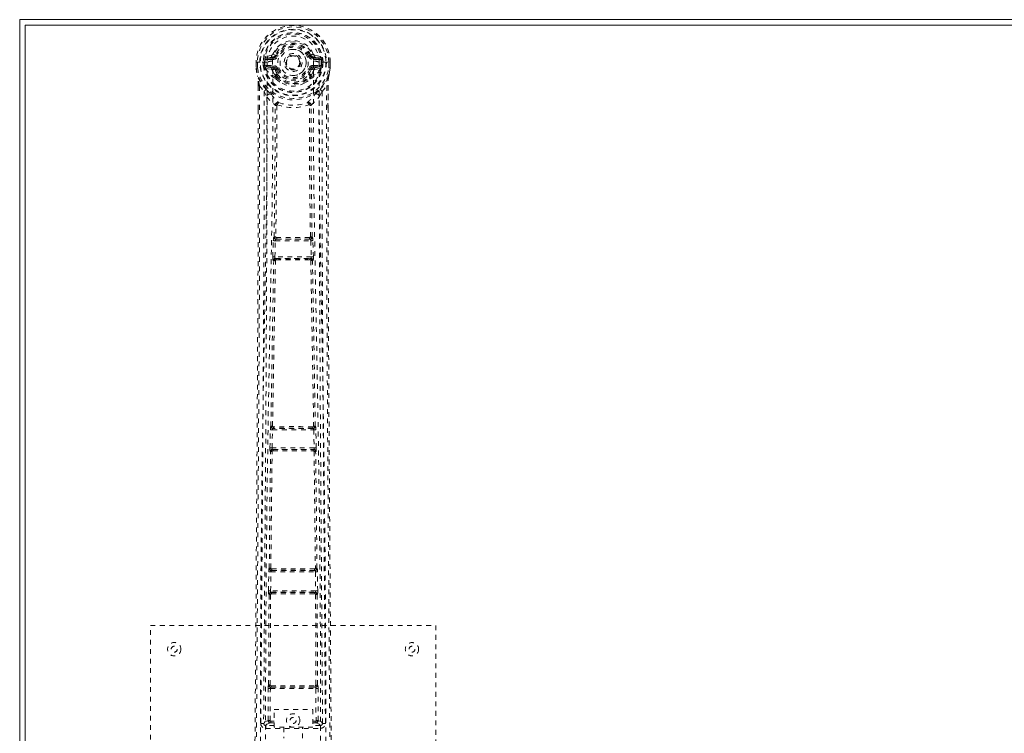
# Model space of a CAD drawing. Header units: inches. Extents: x 9.4 to 56.9, y 16.1 to 39.6.
# Tile 2 of 4: x 9.4 to 30.1, y 24.5 to 39.6. Entities that reach past the tile are written whole.
import ezdxf

# ---------------------------------------------------------------- set-up
doc = ezdxf.new("R2010")
doc.units = ezdxf.units.IN
doc.header["$MEASUREMENT"] = 0
doc.linetypes.add('SLD-Dashed', pattern=[0.075, 0.05, -0.025])
doc.linetypes.add('SLD-Solid', pattern=[0])

msp = doc.modelspace()

# ---------------------------------------------------------------- linework, layer by layer
at = {"color": 7, "linetype": 'SLD-Solid', "lineweight": 15}
for p, q in [((9.424, 16.062), (9.424, 39.562)), ((9.424, 39.562), (56.924, 39.562)), ((9.542, 39.443), (9.542, 16.18)), ((56.806, 39.443), (9.542, 39.443)), ((9.542, 16.18), (9.542, 39.443)), ((9.542, 39.443), (56.806, 39.443))]:
    msp.add_line(p, q, dxfattribs=at)
at = {"color": 7, "linetype": 'SLD-Dashed', "lineweight": 0}
for p, q in [((14.717, 38.811), (14.598, 38.788)), ((14.629, 38.752), (14.745, 38.772)), ((14.629, 38.752), (14.629, 38.722)), ((14.745, 38.752), (14.629, 38.752)), ((14.745, 38.772), (14.745, 38.752)), ((14.745, 38.722), (14.745, 38.752)), ((14.805, 38.815), (14.75, 38.838)), ((14.805, 38.815), (14.827, 38.806)), ((15.521, 38.806), (15.543, 38.815)), ((15.603, 38.772), (15.719, 38.752)), ((15.603, 38.772), (15.603, 38.752)), ((15.719, 38.752), (15.603, 38.752)), ((15.603, 38.722), (15.603, 38.752)), ((15.749, 38.788), (15.63, 38.811)), ((15.719, 38.722), (15.719, 38.752)), ((14.394, 38.666), (14.395, 38.549)), ((14.398, 38.666), (14.394, 38.666)), ((14.394, 38.666), (14.395, 38.549)), ((14.394, 38.666), (14.424, 38.665)), ((14.395, 38.549), (14.395, 38.544)), ((14.425, 38.549), (14.395, 38.549)), ((14.451, 38.666), (14.398, 38.666)), ((14.424, 38.665), (14.425, 38.549)), ((14.474, 38.666), (14.451, 38.666)), ((14.477, 38.666), (14.474, 38.666)), ((14.625, 38.666), (14.477, 38.666)), ((14.546, 38.593), (14.545, 38.665)), ((14.575, 38.594), (14.546, 38.592)), ((14.546, 38.592), (14.546, 38.593)), ((14.58, 38.665), (14.575, 38.665)), ((14.575, 38.665), (14.575, 38.594)), ((14.576, 38.593), (14.581, 38.574)), ((14.581, 38.589), (14.58, 38.665)), ((14.581, 38.574), (14.581, 38.589)), ((14.587, 38.551), (14.59, 38.547)), ((14.6, 38.537), (14.59, 38.547)), ((14.6, 38.537), (14.716, 38.515)), ((14.616, 38.6), (14.616, 38.57)), ((14.616, 38.6), (14.745, 38.6)), ((14.745, 38.545), (14.616, 38.57)), ((14.616, 38.57), (14.745, 38.57)), ((14.745, 38.722), (14.629, 38.722)), ((14.745, 38.6), (14.745, 38.57)), ((14.745, 38.545), (14.745, 38.57)), ((15.719, 38.722), (15.603, 38.722)), ((15.603, 38.6), (15.603, 38.57)), ((15.603, 38.6), (15.732, 38.6)), ((15.732, 38.57), (15.603, 38.545)), ((15.603, 38.545), (15.603, 38.57)), ((15.603, 38.57), (15.732, 38.57)), ((15.632, 38.515), (15.748, 38.537)), ((15.87, 38.666), (15.722, 38.666)), ((15.732, 38.57), (15.732, 38.6)), ((15.758, 38.547), (15.748, 38.537)), ((15.748, 38.537), (15.748, 38.537)), ((15.748, 38.537), (15.748, 38.536)), ((15.758, 38.547), (15.761, 38.551)), ((15.772, 38.593), (15.766, 38.574)), ((15.766, 38.574), (15.767, 38.589)), ((15.767, 38.665), (15.773, 38.665)), ((15.767, 38.589), (15.767, 38.665)), ((15.772, 38.594), (15.773, 38.665)), ((15.802, 38.592), (15.772, 38.594)), ((15.802, 38.665), (15.802, 38.593)), ((15.802, 38.593), (15.802, 38.592)), ((15.873, 38.666), (15.87, 38.666)), ((15.896, 38.666), (15.873, 38.666)), ((15.949, 38.666), (15.896, 38.666)), ((15.923, 38.549), (15.924, 38.665)), ((15.923, 38.549), (15.953, 38.549)), ((15.953, 38.666), (15.949, 38.666)), ((15.953, 38.666), (15.953, 38.549)), ((15.953, 38.549), (15.954, 38.666)), ((15.953, 38.544), (15.953, 38.549)), ((14.796, 38.358), (14.796, 38.387)), ((14.827, 38.515), (14.8, 38.504)), ((14.814, 38.313), (14.802, 38.331)), ((14.819, 38.391), (14.819, 38.362)), ((15.548, 38.504), (15.521, 38.515)), ((15.528, 38.362), (15.529, 38.391)), ((15.546, 38.331), (15.534, 38.313)), ((15.552, 38.358), (15.552, 38.387)), ((14.438, 38.168), (14.437, 37.676)), ((14.467, 38.167), (14.563, 38.052)), ((15.784, 38.052), (15.88, 38.167)), ((15.91, 38.168), (15.91, 37.702)), ((14.563, 38.052), (14.623, 37.94)), ((15.725, 37.94), (15.784, 38.052)), ((14.795, 37.763), (14.795, 37.763)), ((14.832, 37.76), (14.832, 37.76)), ((15.515, 37.76), (15.515, 37.76)), ((15.553, 37.763), (15.553, 37.763)), ((14.746, 34.569), (14.757, 34.911)), ((14.757, 34.911), (14.759, 34.939)), ((14.774, 34.987), (14.77, 34.986)), ((14.791, 34.568), (14.801, 34.91)), ((14.801, 34.91), (15.546, 34.91)), ((14.815, 34.94), (14.819, 34.941)), ((15.533, 34.94), (14.815, 34.94)), ((15.529, 34.941), (15.533, 34.94)), ((15.546, 34.91), (15.557, 34.568)), ((15.577, 34.986), (15.573, 34.987)), ((15.591, 34.911), (15.589, 34.939)), ((15.601, 34.569), (15.591, 34.911)), ((14.766, 34.49), (14.754, 34.494)), ((15.557, 34.568), (14.791, 34.568)), ((14.811, 34.533), (14.799, 34.538)), ((14.799, 34.538), (15.549, 34.538)), ((15.549, 34.538), (15.537, 34.533)), ((15.581, 34.49), (15.593, 34.494)), ((14.687, 30.549), (14.695, 30.93)), ((14.695, 30.93), (14.696, 30.958)), ((14.707, 31.006), (14.705, 31.005)), ((14.732, 30.548), (14.74, 30.929)), ((14.74, 30.929), (15.608, 30.929)), ((14.75, 30.959), (14.752, 30.96)), ((15.598, 30.959), (14.75, 30.959)), ((15.596, 30.96), (15.598, 30.959)), ((15.608, 30.929), (15.616, 30.548)), ((15.643, 31.005), (15.64, 31.006)), ((15.652, 30.93), (15.651, 30.958)), ((15.661, 30.549), (15.652, 30.93)), ((14.693, 30.474), (14.7, 30.471)), ((15.616, 30.548), (14.732, 30.548)), ((14.744, 30.515), (14.738, 30.518)), ((14.738, 30.518), (15.61, 30.518)), ((14.75, 30.486), (14.75, 30.486)), ((15.598, 30.486), (15.598, 30.486)), ((15.61, 30.518), (15.603, 30.515)), ((15.648, 30.471), (15.654, 30.474)), ((14.661, 27.939), (14.662, 27.966)), ((14.672, 28.014), (14.67, 28.013)), ((14.715, 27.968), (14.717, 27.969)), ((15.633, 27.968), (14.715, 27.968)), ((15.631, 27.969), (15.633, 27.968)), ((15.678, 28.013), (15.675, 28.014)), ((15.686, 27.939), (15.685, 27.966)), ((14.657, 27.54), (14.661, 27.939)), ((14.701, 27.539), (14.706, 27.938)), ((14.706, 27.938), (15.642, 27.938)), ((15.642, 27.938), (15.646, 27.539)), ((15.691, 27.54), (15.686, 27.939)), ((14.659, 25.557), (14.668, 27.463)), ((14.663, 27.465), (14.668, 27.463)), ((14.692, 25.558), (14.701, 27.464)), ((15.646, 27.539), (14.701, 27.539)), ((14.713, 27.507), (14.708, 27.509)), ((14.708, 27.509), (15.64, 27.509)), ((14.718, 27.477), (14.718, 27.477)), ((15.63, 27.477), (15.63, 27.477)), ((15.64, 27.509), (15.635, 27.507)), ((15.647, 27.464), (15.655, 25.558)), ((15.68, 27.463), (15.684, 27.465)), ((15.688, 25.557), (15.68, 27.463)), ((12.174, 18.812), (12.174, 26.812)), ((12.174, 26.812), (18.174, 26.812)), ((18.174, 26.812), (18.174, 18.812)), ((14.647, 24.808), (14.65, 25.482)), ((14.659, 25.557), (14.658, 25.557)), ((14.692, 24.808), (14.695, 25.482)), ((14.695, 25.482), (15.653, 25.482)), ((14.702, 25.512), (14.704, 25.512)), ((14.702, 25.512), (15.645, 25.512)), ((15.644, 25.512), (15.645, 25.512)), ((15.653, 25.482), (15.656, 24.808)), ((15.689, 25.557), (15.688, 25.557)), ((15.701, 24.808), (15.698, 25.482)), ((14.777, 24.669), (14.777, 25.041)), ((14.777, 25.041), (15.589, 25.041)), ((15.589, 25.041), (15.589, 24.669)), ((14.555, 24.755), (14.555, 24.753)), ((14.555, 24.753), (14.555, 24.744)), ((14.599, 24.706), (14.599, 24.646)), ((14.777, 24.706), (14.599, 24.706)), ((14.599, 24.646), (15.748, 24.646)), ((14.707, 24.794), (14.707, 24.764)), ((14.707, 24.794), (14.777, 24.794)), ((14.707, 24.764), (14.777, 24.764)), ((15.589, 24.669), (14.777, 24.669)), ((14.979, 24.669), (14.979, 24.437)), ((15.369, 24.437), (15.369, 24.669)), ((15.589, 24.794), (15.641, 24.794)), ((15.589, 24.764), (15.641, 24.764)), ((15.748, 24.706), (15.589, 24.706)), ((15.641, 24.794), (15.641, 24.764)), ((15.701, 24.808), (15.656, 24.808)), ((15.748, 24.646), (15.748, 24.706)), ((15.792, 24.744), (15.793, 24.753)), ((15.793, 24.753), (15.793, 24.755))]:
    msp.add_line(p, q, dxfattribs=at)
at = {"color": 7, "linetype": 'SLD-Dashed', "lineweight": 0, "flags": 128}
for points in [[(14.743, 38.69), (14.749, 38.769), (14.772, 38.845), (14.812, 38.915), (14.867, 38.976), (14.933, 39.026), (15.008, 39.063), (15.09, 39.085), (15.174, 39.093), (15.258, 39.085), (15.339, 39.063), (15.414, 39.026), (15.481, 38.976), (15.535, 38.915), (15.575, 38.845), (15.599, 38.769), (15.604, 38.69)], [(14.629, 38.722), (14.605, 38.726), (14.586, 38.739)], [(14.855, 38.795), (14.849, 38.797), (14.844, 38.799), (14.84, 38.801), (14.836, 38.803), (14.832, 38.804), (14.83, 38.805), (14.828, 38.806), (14.827, 38.806)], [(15.493, 38.795), (15.498, 38.797), (15.503, 38.799), (15.508, 38.801), (15.512, 38.803), (15.516, 38.804), (15.518, 38.805), (15.52, 38.806), (15.521, 38.806)], [(15.762, 38.739), (15.742, 38.726), (15.719, 38.722)], [(14.394, 38.666), (14.394, 38.666), (14.394, 38.666)], [(14.395, 38.549), (14.408, 38.455), (14.423, 38.381)], [(14.395, 38.544), (14.396, 38.545), (14.398, 38.545), (14.401, 38.545), (14.405, 38.546), (14.409, 38.546), (14.414, 38.547), (14.419, 38.548), (14.425, 38.549)], [(14.395, 38.549), (14.395, 38.549), (14.395, 38.549)], [(14.395, 38.544), (14.407, 38.457), (14.425, 38.37)], [(14.486, 23.764), (14.487, 25.859), (14.498, 27.953), (14.52, 30.046), (14.553, 32.136), (14.577, 33.448), (14.6, 34.758), (14.62, 36.064), (14.63, 37.367), (14.626, 38.666)], [(14.576, 38.593), (14.575, 38.594), (14.575, 38.594)], [(14.581, 38.589), (14.597, 38.597), (14.616, 38.6)], [(14.595, 23.819), (14.596, 25.686), (14.605, 27.552), (14.624, 29.416), (14.652, 31.279), (14.679, 32.768), (14.708, 34.254), (14.734, 35.737), (14.749, 37.216), (14.743, 38.69)], [(14.743, 38.493), (14.73, 38.51), (14.716, 38.515)], [(14.855, 38.527), (14.849, 38.524), (14.844, 38.522), (14.84, 38.52), (14.836, 38.519), (14.832, 38.517), (14.83, 38.516), (14.828, 38.515), (14.827, 38.515)], [(15.493, 38.527), (15.498, 38.524), (15.503, 38.522), (15.508, 38.52), (15.512, 38.519), (15.516, 38.517), (15.518, 38.516), (15.52, 38.515), (15.521, 38.515)], [(15.605, 38.69), (15.599, 37.216), (15.614, 35.737), (15.639, 34.254), (15.668, 32.768), (15.696, 31.279), (15.724, 29.416), (15.743, 27.552), (15.752, 25.686), (15.753, 23.819)], [(15.605, 38.493), (15.618, 38.51), (15.632, 38.515)], [(15.862, 23.764), (15.861, 25.859), (15.849, 27.953), (15.827, 30.046), (15.795, 32.136), (15.771, 33.448), (15.747, 34.758), (15.728, 36.064), (15.717, 37.367), (15.722, 38.666)], [(15.732, 38.6), (15.75, 38.597), (15.767, 38.589)], [(15.772, 38.594), (15.772, 38.594), (15.772, 38.593)], [(15.773, 38.665), (15.776, 38.665), (15.783, 38.665), (15.792, 38.665), (15.802, 38.666)], [(15.922, 38.37), (15.939, 38.447), (15.953, 38.544)], [(15.953, 38.544), (15.952, 38.545), (15.95, 38.545), (15.947, 38.545), (15.943, 38.546), (15.939, 38.546), (15.934, 38.547), (15.929, 38.548), (15.923, 38.549)], [(15.953, 38.549), (15.94, 38.455), (15.924, 38.381)], [(15.953, 38.666), (15.954, 38.666), (15.953, 38.666)], [(15.953, 38.549), (15.953, 38.549), (15.953, 38.549)], [(14.423, 38.381), (14.424, 38.375), (14.425, 38.37)], [(14.606, 38.092), (14.505, 38.215), (14.425, 38.37)], [(14.796, 38.387), (14.768, 38.434), (14.743, 38.493)], [(14.814, 38.313), (14.89, 38.251), (14.942, 38.223)], [(15.405, 38.223), (15.458, 38.251), (15.534, 38.313)], [(15.499, 38.405), (15.524, 38.449), (15.548, 38.504)], [(15.552, 38.387), (15.579, 38.434), (15.605, 38.493)], [(15.742, 38.092), (15.843, 38.215), (15.922, 38.37)], [(15.922, 38.37), (15.924, 38.375), (15.924, 38.381)], [(14.467, 38.167), (14.469, 37.472), (14.47, 36.745), (14.47, 35.983), (14.468, 35.189), (14.466, 34.405), (14.464, 33.735), (14.461, 33.102), (14.457, 32.429), (14.453, 31.715), (14.452, 31.519), (14.451, 31.321), (14.449, 31.12), (14.448, 30.917), (14.447, 30.802), (14.446, 30.556), (14.444, 30.287), (14.441, 29.856), (14.438, 29.375), (14.434, 28.844), (14.43, 28.263), (14.427, 27.873), (14.424, 27.463), (14.421, 27.058), (14.418, 26.676), (14.416, 26.308), (14.411, 25.688), (14.407, 25.114), (14.403, 24.587), (14.4, 24.105), (14.397, 23.67)], [(14.438, 38.168), (14.437, 38.167), (14.438, 38.167), (14.441, 38.167), (14.444, 38.167), (14.449, 38.167), (14.454, 38.167), (14.46, 38.167), (14.467, 38.167)], [(14.439, 38.167), (14.44, 37.887), (14.441, 37.676)], [(15.88, 38.167), (15.878, 37.317), (15.878, 36.428), (15.879, 35.498), (15.881, 34.533), (15.884, 33.742), (15.887, 33.111), (15.89, 32.437), (15.895, 31.72), (15.896, 31.524), (15.897, 31.324), (15.898, 31.122), (15.9, 30.917), (15.9, 30.799), (15.902, 30.55), (15.904, 30.278), (15.907, 29.844), (15.91, 29.363), (15.914, 28.833), (15.918, 28.255), (15.921, 27.868), (15.924, 27.462), (15.927, 27.014), (15.93, 26.571), (15.933, 26.155), (15.937, 25.665), (15.94, 25.22), (15.943, 24.82), (15.945, 24.465), (15.947, 24.155), (15.949, 23.89), (15.951, 23.669)], [(15.88, 38.167), (15.887, 38.167), (15.894, 38.167), (15.899, 38.167), (15.903, 38.167), (15.907, 38.167), (15.909, 38.167), (15.91, 38.167), (15.91, 38.168)], [(15.907, 37.701), (15.908, 37.885), (15.909, 38.167)], [(14.563, 38.052), (14.565, 36.824), (14.563, 35.593), (14.558, 34.349), (14.552, 33.088), (14.545, 31.874), (14.537, 30.66), (14.536, 30.488), (14.535, 30.31), (14.533, 30.128), (14.532, 29.941), (14.531, 29.749), (14.53, 29.623), (14.528, 29.408), (14.526, 29.166), (14.524, 28.896), (14.522, 28.576), (14.52, 28.226), (14.517, 27.843), (14.514, 27.486), (14.512, 27.167), (14.51, 26.905), (14.508, 26.676), (14.507, 26.481), (14.506, 26.391), (14.505, 26.256), (14.504, 26.123), (14.503, 25.992), (14.502, 25.861), (14.498, 25.294), (14.494, 24.751)], [(14.623, 37.94), (14.619, 34.643), (14.602, 31.346), (14.578, 28.049), (14.554, 24.751)], [(14.623, 37.94), (14.703, 37.846), (14.795, 37.763)], [(14.701, 38.004), (14.71, 37.995), (14.716, 37.989)], [(15.553, 37.763), (15.645, 37.846), (15.725, 37.94)], [(15.632, 37.989), (15.637, 37.995), (15.647, 38.004)], [(15.793, 24.751), (15.769, 28.049), (15.746, 31.346), (15.728, 34.643), (15.725, 37.94)], [(15.853, 24.751), (15.849, 25.379), (15.844, 26.041), (15.842, 26.311), (15.841, 26.518), (15.839, 26.709), (15.838, 26.932), (15.836, 27.191), (15.834, 27.482), (15.831, 27.805), (15.829, 28.154), (15.826, 28.48), (15.824, 28.78), (15.822, 29.054), (15.818, 29.624), (15.813, 30.281), (15.809, 30.937), (15.805, 31.556), (15.8, 32.237), (15.794, 33.388), (15.788, 34.552), (15.785, 35.734), (15.783, 36.896), (15.784, 38.052)], [(14.774, 34.987), (14.792, 36.373), (14.797, 37.754)], [(14.843, 37.77), (14.838, 37.78), (14.831, 37.787), (14.823, 37.791), (14.815, 37.791), (14.808, 37.788), (14.801, 37.782), (14.797, 37.773), (14.795, 37.763)], [(14.833, 37.76), (14.827, 36.377), (14.81, 34.991)], [(14.843, 37.77), (14.836, 37.767), (14.833, 37.763), (14.833, 37.762), (14.832, 37.76)], [(15.553, 37.763), (15.551, 37.773), (15.546, 37.782), (15.54, 37.788), (15.532, 37.791), (15.524, 37.791), (15.516, 37.787), (15.51, 37.78), (15.505, 37.77)], [(15.515, 37.76), (15.515, 37.762), (15.514, 37.763), (15.512, 37.767), (15.505, 37.77)], [(15.538, 34.991), (15.52, 36.377), (15.515, 37.76)], [(15.573, 34.987), (15.556, 36.373), (15.551, 37.754)], [(15.91, 37.702), (15.911, 34.544), (15.93, 30.919), (15.955, 27.295), (15.981, 23.67)], [(14.437, 37.676), (14.437, 34.544), (14.418, 30.919), (14.393, 27.295), (14.367, 23.67)], [(14.757, 34.911), (14.759, 34.911), (14.762, 34.911), (14.767, 34.911), (14.772, 34.911), (14.779, 34.91), (14.786, 34.91), (14.793, 34.91), (14.801, 34.91)], [(14.81, 34.991), (14.8, 34.986), (14.793, 34.978), (14.789, 34.97), (14.789, 34.961), (14.792, 34.953), (14.799, 34.947), (14.808, 34.942), (14.819, 34.941)], [(14.815, 34.94), (14.815, 34.94), (14.815, 34.94), (14.814, 34.939), (14.813, 34.939), (14.81, 34.937), (14.806, 34.931), (14.803, 34.921), (14.802, 34.915), (14.801, 34.91)], [(15.529, 34.941), (15.54, 34.942), (15.549, 34.947), (15.555, 34.953), (15.558, 34.961), (15.558, 34.97), (15.554, 34.978), (15.547, 34.986), (15.538, 34.991)], [(15.546, 34.91), (15.546, 34.915), (15.544, 34.921), (15.541, 34.931), (15.537, 34.937), (15.534, 34.939), (15.533, 34.94), (15.533, 34.94)], [(15.546, 34.91), (15.554, 34.91), (15.562, 34.91), (15.569, 34.91), (15.576, 34.911), (15.581, 34.911), (15.586, 34.911), (15.589, 34.911), (15.591, 34.911)], [(14.707, 31.006), (14.736, 32.75), (14.766, 34.49)], [(14.741, 31.008), (14.771, 32.752), (14.802, 34.493)], [(14.746, 34.569), (14.748, 34.569), (14.751, 34.569), (14.756, 34.569), (14.761, 34.568), (14.768, 34.568), (14.775, 34.568), (14.783, 34.568), (14.791, 34.568)], [(14.811, 34.533), (14.802, 34.532), (14.794, 34.529), (14.788, 34.524), (14.785, 34.517), (14.785, 34.511), (14.788, 34.504), (14.794, 34.498), (14.802, 34.493)], [(14.791, 34.568), (14.791, 34.562), (14.791, 34.556), (14.791, 34.551), (14.792, 34.547), (14.795, 34.54), (14.799, 34.538)], [(15.546, 34.493), (15.554, 34.498), (15.56, 34.504), (15.563, 34.511), (15.563, 34.517), (15.56, 34.524), (15.554, 34.529), (15.546, 34.532), (15.537, 34.533)], [(15.546, 34.493), (15.577, 32.752), (15.606, 31.008)], [(15.549, 34.538), (15.552, 34.54), (15.555, 34.547), (15.556, 34.551), (15.557, 34.556), (15.557, 34.562), (15.557, 34.568)], [(15.557, 34.568), (15.565, 34.568), (15.572, 34.568), (15.58, 34.568), (15.586, 34.568), (15.592, 34.569), (15.596, 34.569), (15.599, 34.569), (15.601, 34.569)], [(15.64, 31.006), (15.612, 32.75), (15.581, 34.49)], [(14.695, 30.93), (14.697, 30.93), (14.7, 30.93), (14.704, 30.93), (14.71, 30.93), (14.716, 30.93), (14.724, 30.929), (14.732, 30.929), (14.74, 30.929)], [(14.741, 31.008), (14.732, 31.003), (14.726, 30.996), (14.722, 30.988), (14.722, 30.98), (14.726, 30.972), (14.733, 30.966), (14.742, 30.962), (14.752, 30.96)], [(15.596, 30.96), (15.606, 30.962), (15.615, 30.966), (15.622, 30.972), (15.625, 30.98), (15.625, 30.988), (15.622, 30.996), (15.615, 31.003), (15.606, 31.008)], [(15.608, 30.929), (15.607, 30.94), (15.604, 30.95), (15.601, 30.956), (15.598, 30.959), (15.598, 30.959)], [(15.608, 30.929), (15.623, 30.929), (15.638, 30.93), (15.648, 30.93), (15.652, 30.93)], [(14.672, 28.014), (14.684, 29.243), (14.7, 30.471)], [(14.687, 30.549), (14.689, 30.549), (14.692, 30.549), (14.696, 30.549), (14.702, 30.549), (14.708, 30.549), (14.716, 30.548), (14.724, 30.548), (14.732, 30.548)], [(14.705, 28.016), (14.718, 29.245), (14.733, 30.473)], [(14.744, 30.515), (14.735, 30.514), (14.726, 30.51), (14.72, 30.505), (14.717, 30.498), (14.717, 30.491), (14.72, 30.484), (14.725, 30.478), (14.733, 30.473)], [(15.614, 30.473), (15.622, 30.478), (15.628, 30.484), (15.631, 30.491), (15.631, 30.498), (15.628, 30.505), (15.621, 30.51), (15.613, 30.514), (15.603, 30.515)], [(15.614, 30.473), (15.63, 29.245), (15.642, 28.016)], [(15.616, 30.548), (15.624, 30.548), (15.632, 30.548), (15.639, 30.549), (15.646, 30.549), (15.652, 30.549), (15.656, 30.549), (15.659, 30.549), (15.661, 30.549)], [(15.675, 28.014), (15.664, 29.243), (15.648, 30.471)], [(14.705, 28.016), (14.697, 28.011), (14.691, 28.004), (14.687, 27.996), (14.688, 27.988), (14.691, 27.98), (14.698, 27.974), (14.707, 27.97), (14.717, 27.969)], [(15.631, 27.969), (15.641, 27.97), (15.65, 27.974), (15.656, 27.98), (15.66, 27.988), (15.66, 27.996), (15.657, 28.004), (15.651, 28.011), (15.642, 28.016)], [(14.661, 27.939), (14.663, 27.938), (14.666, 27.938), (14.67, 27.938), (14.676, 27.938), (14.683, 27.938), (14.69, 27.938), (14.698, 27.938), (14.706, 27.938)], [(15.642, 27.938), (15.657, 27.938), (15.672, 27.938), (15.682, 27.938), (15.686, 27.939)], [(14.657, 27.54), (14.658, 27.54), (14.661, 27.54), (14.666, 27.54), (14.671, 27.54), (14.678, 27.539), (14.685, 27.539), (14.693, 27.539), (14.701, 27.539)], [(14.713, 27.507), (14.703, 27.506), (14.695, 27.502), (14.688, 27.497), (14.685, 27.49), (14.684, 27.483), (14.687, 27.475), (14.693, 27.469), (14.701, 27.464)], [(15.647, 27.464), (15.655, 27.469), (15.66, 27.475), (15.663, 27.483), (15.663, 27.49), (15.659, 27.497), (15.653, 27.502), (15.645, 27.506), (15.635, 27.507)], [(15.646, 27.539), (15.655, 27.539), (15.662, 27.539), (15.67, 27.539), (15.676, 27.54), (15.682, 27.54), (15.686, 27.54), (15.689, 27.54), (15.691, 27.54)], [(14.65, 25.482), (14.652, 25.482), (14.655, 25.482), (14.659, 25.482), (14.665, 25.482), (14.671, 25.482), (14.679, 25.482), (14.686, 25.482), (14.695, 25.482)], [(14.692, 25.558), (14.684, 25.553), (14.678, 25.546), (14.675, 25.539), (14.675, 25.531), (14.678, 25.523), (14.685, 25.518), (14.693, 25.514), (14.704, 25.512)], [(14.71, 25.544), (14.94, 25.544), (15.174, 25.544), (15.408, 25.544), (15.638, 25.544)], [(14.717, 25.513), (14.829, 25.513), (14.941, 25.513), (15.054, 25.513), (15.167, 25.513), (15.295, 25.513), (15.422, 25.513), (15.53, 25.513), (15.631, 25.513)], [(15.644, 25.512), (15.654, 25.514), (15.663, 25.518), (15.669, 25.523), (15.673, 25.531), (15.673, 25.539), (15.67, 25.546), (15.664, 25.553), (15.655, 25.558)], [(15.653, 25.482), (15.661, 25.482), (15.669, 25.482), (15.676, 25.482), (15.683, 25.482), (15.689, 25.482), (15.693, 25.482), (15.696, 25.482), (15.698, 25.482)], [(14.647, 24.808), (14.578, 24.78), (14.557, 24.754)], [(14.599, 24.706), (14.622, 24.734), (14.692, 24.763)], [(14.647, 24.808), (14.649, 24.808), (14.652, 24.808), (14.656, 24.808), (14.662, 24.808), (14.668, 24.808), (14.676, 24.808), (14.683, 24.808), (14.692, 24.808)], [(14.692, 24.808), (14.681, 24.805), (14.671, 24.799), (14.665, 24.792), (14.663, 24.784), (14.665, 24.776), (14.671, 24.769), (14.681, 24.765), (14.692, 24.763)], [(15.656, 24.763), (15.667, 24.765), (15.676, 24.769), (15.682, 24.776), (15.684, 24.784), (15.682, 24.792), (15.676, 24.799), (15.667, 24.805), (15.656, 24.808)], [(15.656, 24.763), (15.725, 24.734), (15.748, 24.706)], [(15.793, 24.751), (15.77, 24.78), (15.701, 24.808)]]:
    msp.add_lwpolyline(points, dxfattribs=at)
at = {"color": 7, "linetype": 'SLD-Dashed', "lineweight": 0}
for centre, radius in [((15.174, 38.661), 0.7), ((15.174, 38.661), 0.69), ((15.174, 38.661), 0.623), ((15.174, 38.661), 0.32), ((15.174, 38.661), 0.275), ((15.174, 38.661), 0.188), ((15.174, 38.661), 0.157), ((15.174, 38.661), 0.142), ((15.174, 38.661), 0.139), ((15.174, 38.661), 0.138), ((12.674, 26.312), 0.141), ((12.674, 26.312), 0.0625), ((17.674, 26.312), 0.14), ((17.674, 26.312), 0.0625), ((15.174, 24.812), 0.141), ((15.174, 24.812), 0.0625)]:
    msp.add_circle(centre, radius, dxfattribs=at)
for centre, radius, start, end in [((15.174, 38.661), 0.78, 0, 179.6393), ((15.174, 38.661), 0.78, 0.3688, 179.6312), ((15.174, 38.661), 0.75, 0.365, 179.635), ((15.174, 38.661), 0.629, 0.4518, 179.5482), ((15.174, 38.661), 0.599, 0.4517, 179.5483), ((15.174, 38.669), 0.548, 359.5913, 180.4087), ((15.174, 38.661), 0.459, 22.774, 157.226), ((15.174, 38.661), 0.4, 22.774, 157.226), ((15.174, 38.661), 0.376, 22.774, 157.226), ((15.174, 38.661), 0.346, 22.7739, 157.2261), ((15.174, 38.661), 0.275, 90.0001, 269.9999), ((15.174, 38.661), 0.275, 269.9998, 90.0002), ((15.174, 38.661), 0.593, 172.3909, 179.5504), ((14.79, 38.712), 0.206, 158.341, 172.3404), ((14.628, 38.781), 0.0299, 167.8924, 271.9517), ((14.746, 38.802), 0.0301, 162.3444, 268.5819), ((14.708, 38.856), 0.0455, 281.373, 337.4532), ((14.739, 38.843), 0.0714, 274.7456, 337.1388), ((14.745, 38.841), 0.089, 270, 337.226), ((14.745, 38.841), 0.119, 270.0005, 337.2255), ((15.603, 38.841), 0.119, 202.7745, 269.9995), ((15.603, 38.841), 0.089, 202.774, 270), ((16.007, 37.785), 1.13, 111.2703, 114.2781), ((15.609, 38.843), 0.0714, 202.8791, 265.2368), ((15.639, 38.856), 0.0454, 202.4604, 258.7154), ((15.602, 38.802), 0.0301, 271.4535, 17.6202), ((15.72, 38.781), 0.0299, 268.0491, 12.1068), ((15.558, 38.712), 0.206, 7.6596, 21.659), ((15.174, 38.661), 0.593, 0.4496, 7.6091), ((14.425, 38.549), 0.03, 180.3597, 185.4274), ((15.174, 38.661), 0.787, 188.4818, 351.5182), ((15.174, 38.661), 0.758, 188.4818, 351.5182), ((14.567, 39.479), 0.814, 268.5055, 270.5917), ((15.174, 38.661), 0.632, 186.2254, 353.7746), ((15.174, 38.661), 0.602, 186.4272, 353.5728), ((14.658, 38.581), 0.0769, 185.3484, 203.2155), ((14.615, 38.539), 0.0305, 89.0207, 157.2843), ((15.037, 38.751), 0.491, 204.4631, 242.9725), ((14.978, 38.754), 0.436, 209.9195, 245.3119), ((14.74, 38.409), 0.281, 89.3586, 113.9458), ((14.746, 38.515), 0.0299, 91.0354, 179.1292), ((14.774, 38.487), 0.031, 31.812, 169.9484), ((14.745, 38.481), 0.119, 22.7745, 89.9995), ((14.745, 38.481), 0.089, 22.774, 90), ((14.739, 38.48), 0.0651, 21.3262, 85.0697), ((15.174, 38.661), 0.346, 202.7739, 337.2261), ((15.603, 38.481), 0.119, 90.0005, 157.2255), ((15.603, 38.481), 0.089, 90, 157.226), ((15.313, 38.749), 0.489, 296.9332, 335.6182), ((15.608, 38.48), 0.0651, 94.9299, 158.6741), ((15.574, 38.487), 0.031, 10.0463, 148.195), ((15.369, 38.755), 0.437, 294.7126, 330.0433), ((15.602, 38.515), 0.0299, 0.9345, 88.8987), ((15.605, 38.395), 0.295, 66.6389, 90.0566), ((15.732, 38.539), 0.0305, 22.7158, 90.9814), ((15.66, 38.589), 0.108, 339.3461, 352.0954), ((15.931, 40.002), 1.337, 269.6912, 270.9589), ((13.226, 38.195), 1.212, 358.7177, 8.831), ((10.764, 37.51), 3.761, 10.0622, 13.2271), ((14.826, 38.384), 0.0305, 42.6558, 174.2924), ((14.817, 38.333), 0.0583, 88.199, 111.6906), ((14.817, 38.303), 0.0585, 88.1894, 111.6172), ((14.84, 38.354), 0.044, 174.849, 210.5427), ((15.24, 38.657), 0.465, 199.2226, 212.8234), ((14.854, 38.306), 0.0414, 126.9694, 169.7903), ((14.849, 38.364), 0.0406, 91.2115, 138.2185), ((15.174, 38.671), 0.452, 218.3131, 321.6873), ((14.852, 38.362), 0.0322, 181.2542, 226.7832), ((15.174, 38.661), 0.376, 202.774, 337.226), ((15.174, 38.696), 0.496, 225.9956, 314.0044), ((15.174, 38.655), 0.41, 217.5694, 322.4306), ((15.522, 38.384), 0.0305, 5.7062, 137.3456), ((15.498, 38.364), 0.0406, 41.7787, 88.7912), ((15.496, 38.362), 0.0322, 313.2206, 358.742), ((15.492, 38.305), 0.0423, 10.692, 52.5483), ((15.53, 38.303), 0.0585, 68.3839, 91.8095), ((15.53, 38.333), 0.0583, 68.3128, 91.7976), ((15.508, 38.354), 0.044, 329.5519, 5.158), ((19.586, 37.509), 3.764, 166.7743, 169.9369), ((17.121, 38.195), 1.211, 171.164, 181.2855), ((15.174, 38.64), 0.477, 240.9731, 299.008), ((15.163, 37.467), 0.838, 131.7266, 135.7256), ((16.144, 39.663), 2.199, 225.6119, 228.9945), ((14.684, 37.937), 0.0608, 58.0478, 177.7555), ((15.44, 38.496), 0.885, 215.0184, 230.1588), ((14.907, 38.497), 0.885, 309.8455, 324.9798), ((15.664, 37.937), 0.0608, 2.2674, 121.9293), ((14.204, 39.664), 2.199, 311.0061, 314.3878), ((15.184, 37.467), 0.838, 44.2744, 48.2734), ((14.856, 37.759), 0.0608, 72.7828, 176.5543), ((14.784, 37.756), 0.0129, 353.7455, 34.0632), ((14.829, 37.669), 0.0911, 87.6191, 110.3338), ((15.174, 38.677), 0.965, 249.9314, 290.088), ((14.923, 37.751), 0.0829, 126.7467, 166.3273), ((15.174, 38.605), 0.843, 249.1445, 290.8602), ((15.492, 37.759), 0.0608, 3.4467, 107.2161), ((15.424, 37.751), 0.0829, 13.6643, 53.2597), ((15.519, 37.669), 0.0911, 69.6648, 92.3801), ((15.564, 37.755), 0.0139, 147.4247, 184.7666), ((14.843, 34.943), 0.0844, 149.4112, 182.7335), ((14.815, 34.985), 0.0451, 178.3755, 269.1298), ((14.803, 34.886), 0.106, 86.4216, 105.8502), ((14.819, 34.986), 0.0451, 178.3442, 269.1164), ((14.831, 34.997), 0.0218, 195.9634, 264.9585), ((14.833, 34.843), 0.0988, 89.136, 98.2818), ((14.884, 34.967), 0.0557, 171.8645, 207.4085), ((15.174, 1.337), 33.64, 89.4122, 90.5879), ((15.174, 1.189), 33.755, 89.4239, 90.5762), ((15.464, 34.967), 0.0556, 332.5873, 8.137), ((15.514, 34.834), 0.108, 82.1097, 90.471), ((15.516, 34.998), 0.0225, 276.3278, 342.7997), ((15.528, 34.986), 0.0451, 270.8836, 1.6573), ((15.532, 34.985), 0.0451, 270.8702, 1.6245), ((15.545, 34.886), 0.106, 74.1484, 93.5776), ((15.505, 34.943), 0.0844, 357.2648, 30.5915), ((14.897, 34.547), 0.152, 171.7452, 200.3912), ((14.799, 34.492), 0.0451, 90.7446, 177.9965), ((14.811, 34.488), 0.0451, 90.7754, 177.9054), ((14.795, 34.383), 0.111, 86.5284, 104.9377), ((14.819, 34.487), 0.0187, 96.6511, 161.1244), ((14.821, 34.602), 0.0695, 261.1452, 271.2281), ((14.858, 34.511), 0.0416, 148.4189, 186.6551), ((15.174, 70.227), 35.723, 269.4278, 270.5722), ((15.174, 67.873), 33.343, 269.3971, 270.6029), ((15.526, 34.602), 0.0694, 268.7706, 278.859), ((15.489, 34.511), 0.0416, 353.336, 31.5846), ((15.529, 34.488), 0.018, 17.5682, 84.6462), ((15.536, 34.488), 0.0451, 2.093, 89.2248), ((15.553, 34.383), 0.111, 75.0623, 93.4716), ((15.548, 34.492), 0.0451, 2.0035, 89.2554), ((15.451, 34.547), 0.152, 339.6073, 8.2581), ((14.804, 30.963), 0.108, 156.934, 182.5594), ((14.75, 31.004), 0.0451, 178.9499, 269.4387), ((14.734, 30.859), 0.15, 87.1278, 100.1706), ((14.753, 31.005), 0.0451, 178.9395, 269.4297), ((14.777, 30.934), 0.0377, 137.3751, 186.752), ((14.761, 31.014), 0.0208, 195.7285, 264.8214), ((14.765, 30.873), 0.088, 89.3677, 98.6794), ((15.174, -3.017), 34.013, 89.302, 90.698), ((14.805, 30.986), 0.046, 171.1079, 212.9188), ((15.174, -2.704), 33.667, 89.3065, 90.6935), ((15.543, 30.986), 0.046, 327.0888, 8.8846), ((15.583, 30.881), 0.0804, 80.883, 91.073), ((15.586, 31.015), 0.0215, 276.4356, 343.0035), ((15.595, 31.005), 0.0451, 270.5723, 1.0585), ((15.598, 31.004), 0.0451, 270.5606, 1.0508), ((15.614, 30.859), 0.15, 79.8311, 92.8705), ((15.544, 30.963), 0.108, 357.4372, 23.0675), ((14.883, 30.527), 0.197, 173.719, 195.7411), ((14.738, 30.473), 0.0451, 90.5107, 178.5646), ((14.745, 30.47), 0.0451, 90.5354, 178.5405), ((14.726, 30.31), 0.163, 87.4373, 99.361), ((14.766, 30.54), 0.0358, 166.3262, 216.976), ((14.752, 30.467), 0.0194, 96.597, 161.4639), ((14.755, 30.581), 0.0665, 260.607, 271.2211), ((14.788, 30.491), 0.0389, 144.1996, 187.7353), ((15.174, 65.757), 35.273, 269.3109, 270.6891), ((15.174, 63.918), 33.406, 269.2843, 270.7157), ((15.593, 30.577), 0.0632, 268.5005, 279.6737), ((15.56, 30.491), 0.0389, 352.2621, 35.799), ((15.596, 30.468), 0.0188, 17.2572, 84.6666), ((15.603, 30.47), 0.0451, 1.4596, 89.4646), ((15.581, 30.54), 0.0358, 323.0309, 13.6669), ((15.609, 30.473), 0.0451, 1.436, 89.4886), ((15.622, 30.31), 0.163, 80.6393, 92.5626), ((15.465, 30.527), 0.197, 344.2596, 6.2803), ((14.773, 27.972), 0.111, 158.2645, 183.0446), ((14.715, 28.013), 0.0451, 179.5203, 269.4736), ((14.698, 27.787), 0.228, 88.2463, 96.5706), ((14.717, 28.014), 0.0451, 179.5159, 269.4652), ((14.725, 28.022), 0.0205, 196.4214, 264.6205), ((14.744, 27.943), 0.0382, 139.8072, 188.0294), ((14.729, 27.901), 0.069, 88.4814, 99.844), ((15.174, -6.211), 34.215, 89.2453, 90.7547), ((14.765, 27.995), 0.0421, 170.8983, 215.8232), ((15.174, -5.604), 33.577, 89.2436, 90.7564), ((15.583, 27.995), 0.0421, 324.1796, 9.0989), ((15.619, 27.897), 0.0727, 80.4466, 91.2281), ((15.622, 28.022), 0.0213, 276.6862, 342.2719), ((15.63, 28.014), 0.0451, 270.5348, 0.4841), ((15.633, 28.013), 0.0451, 270.5249, 0.4826), ((15.604, 27.943), 0.0382, 351.9701, 40.1933), ((15.649, 27.787), 0.228, 83.4294, 91.7537), ((15.575, 27.972), 0.111, 356.9531, 21.7411), ((14.855, 27.52), 0.199, 174.3275, 196.0586), ((14.709, 27.464), 0.0451, 90.5103, 179.1191), ((14.713, 27.462), 0.0451, 90.5275, 179.116), ((14.695, 27.204), 0.26, 88.5692, 95.862), ((14.737, 27.532), 0.0366, 167.9656, 217.5532), ((14.72, 27.457), 0.0201, 96.848, 161.2485), ((14.724, 27.572), 0.0658, 260.358, 271.2336), ((14.756, 27.483), 0.0382, 142.4284, 188.2892), ((15.174, 62.462), 34.988, 269.2532, 270.7468), ((15.174, 60.921), 33.418, 269.2309, 270.7691), ((15.624, 27.569), 0.0625, 268.481, 279.9288), ((15.592, 27.483), 0.0382, 351.7106, 37.572), ((15.628, 27.458), 0.0194, 17.4368, 84.4667), ((15.634, 27.462), 0.0451, 0.8855, 89.4709), ((15.61, 27.532), 0.0366, 322.4404, 12.0366), ((15.639, 27.464), 0.0451, 0.8808, 89.4912), ((15.653, 27.204), 0.26, 84.1355, 91.432), ((15.493, 27.52), 0.2, 343.9422, 5.6717), ((14.838, 25.499), 0.189, 161.9916, 184.9967), ((14.704, 25.557), 0.0451, 179.9304, 268.6411), ((14.687, 25.181), 0.378, 89.151, 94.1267), ((14.705, 25.557), 0.0451, 179.9288, 268.6396), ((14.712, 25.564), 0.0202, 195.8492, 264.9898), ((14.731, 25.488), 0.037, 140.5796, 189.8701), ((14.714, 25.447), 0.0658, 87.4857, 99.2689), ((14.75, 25.537), 0.0404, 170.2231, 216.1758), ((15.598, 25.537), 0.0405, 323.8445, 9.7678), ((15.633, 25.441), 0.0721, 81.251, 91.9838), ((15.635, 25.565), 0.0214, 277.2234, 341.9922), ((15.643, 25.557), 0.0451, 271.3625, 0.0691), ((15.644, 25.557), 0.0451, 271.3589, 0.0696), ((15.612, 25.487), 0.0412, 352.7478, 36.8025), ((15.661, 25.19), 0.368, 85.8062, 90.9162), ((15.51, 25.499), 0.189, 355.002, 18.0097), ((14.544, 29.653), 4.902, 269.4208, 270.1221), ((14.599, 24.751), 0.105, 179.5861, 269.9886), ((14.598, 24.748), 0.0425, 186.0827, 271.7582), ((14.692, 24.808), 0.0451, 179.8941, 269.5736), ((14.708, 24.81), 0.0168, 187.7571, 265.4549), ((14.704, 24.609), 0.154, 89.0436, 94.7373), ((15.64, 24.81), 0.0164, 273.5335, 353.2545), ((15.643, 24.589), 0.174, 85.5872, 90.6319), ((15.656, 24.808), 0.0451, 270.4274, 0.0609), ((15.748, 24.751), 0.105, 270.0116, 0.4137), ((15.749, 24.748), 0.0425, 268.2419, 353.9173), ((15.804, 29.665), 4.914, 269.8788, 270.5783)]:
    msp.add_arc(centre, radius, start, end, dxfattribs=at)

doc.saveas('drawing.dxf')
